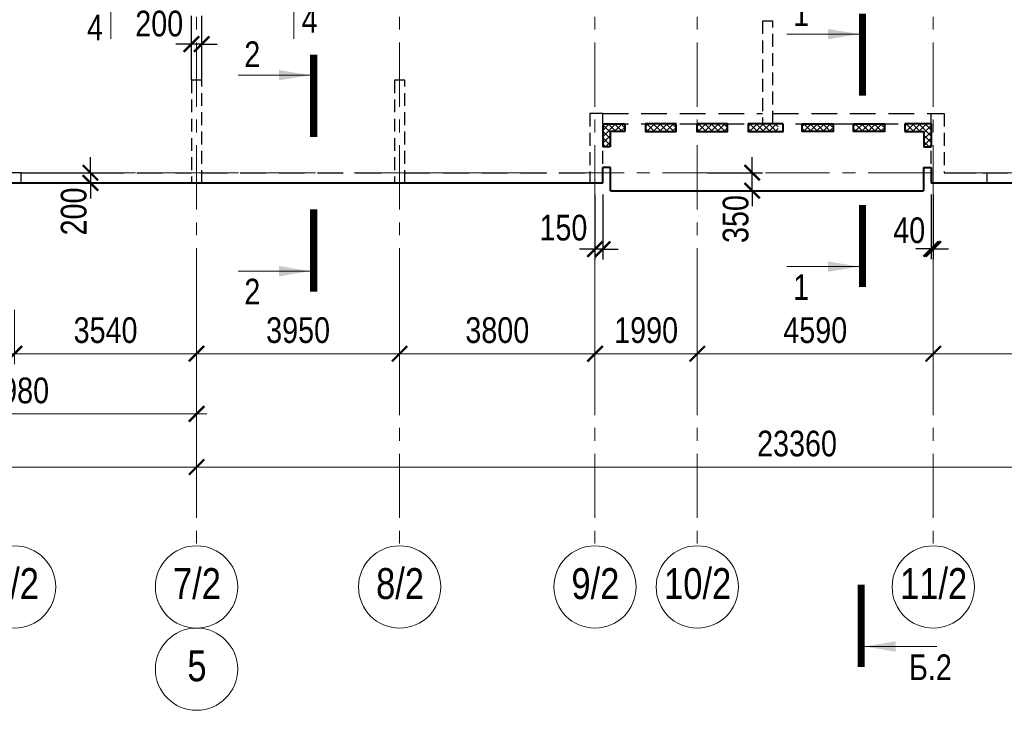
# Model space of a CAD drawing. Header units: inches. Extents: x -8638239 to -8523853, y 3840912 to 4564380.
# Tile 100 of 106: x -8583922 to -8564770, y 4528450 to 4541885. Entities that reach past the tile are written whole.
import ezdxf
from ezdxf.enums import TextEntityAlignment as Align

# ---------------------------------------------------------------- set-up
doc = ezdxf.new("R2010")
doc.units = ezdxf.units.IN
doc.header["$LTSCALE"] = 1000
doc.header["$MEASUREMENT"] = 0
doc.linetypes.add('CENTER', pattern=[2, 1.25, -0.25, 0.25, -0.25])
doc.linetypes.add('HIDDEN', pattern=[0.375, 0.25, -0.125])
for name, color, linetype, lineweight in [('СК-040-С(тены)', 12, 'HIDDEN', 25), ('СК-043-С-ПИЛОНЫ', 5, 'HIDDEN', 25), ('СК-050-П(литы перекрытия)', 3, 'Continuous', 40), ('СК-052-П-БАЛКИ', 1, 'HIDDEN', 30), ('СК-100-О(си)', 7, 'CENTER', 15), ('СК-100-О(си)_имя', 7, 'CENTER', 15), ('СК-110-О-РАЗМЕРЫ', 7, 'Continuous', 15), ('СК-300-Р(азмеры)', 7, 'Continuous', 20), ('СК-400-Т(екст)', 7, 'Continuous', 20), ('СК-500-С(ечения)', 5, 'Continuous', 40), ('СК-600-Ш(триховка)', 250, 'Continuous', 13)]:
    doc.layers.add(name, color=color, linetype=linetype, lineweight=lineweight)
doc.styles.add('ARIAL_annotative', font='arial.ttf', dxfattribs={"width": 0.8, "height": 2.5})
doc.styles.add('RUSS', font='arial.ttf', dxfattribs={"width": 0.8})
doc.dimstyles.new('100-200', dxfattribs={"dimscale": 0, "dimtxt": 500, "dimasz": 300, "dimexe": 200, "dimexo": 200, "dimgap": 200, "dimtad": 1, "dimdec": 0, "dimzin": 0, "dimdsep": 46, "dimtxsty": 'RUSS', "dimblk": 'ARCHTICK', "dimcen": 0.096, "dimdle": 200, "dimclrd": 7, "dimclre": 7, "dimclrt": 256, "dimadec": 0, "dimazin": 0, "dimtfac": 1, "dimtdec": 0, "dimtmove": 2, "dimatfit": 3, "dimldrblk": 'OBLIQUE', "dimfxl": 1, "dimtolj": 1, "dimtzin": 0, "dimarcsym": 0})

# ---------------------------------------------------------------- blocks, each defined once
blk = doc.blocks.new('A$Cc2edbf5f')
at = {"layer": 'СК-040-С(тены)'}
for points in [[(36710, 0), (37540, 0), (37540, -200), (36460, -200), (36460, 1150), (36710, 1150), (36710, 0)], [(18360, 0), (17560, 0), (17560, -200), (18760, -200), (18760, 0)]]:
    blk.add_lwpolyline(points, dxfattribs=at)
at = {"layer": 'СК-043-С-ПИЛОНЫ'}
for points in [[(33180, 2950), (33180, 952), (33380, 952), (33380, 2950), (33180, 2950)], [(22070, 1800), (22070, -200), (22270, -200), (22270, 1800), (22070, 1800)], [(26020, 1800), (26020, -200), (26220, -200), (26220, 1800), (26020, 1800)], [(29820, 1150), (29820, -200), (30070, -200), (30070, 1150), (29820, 1150)]]:
    blk.add_lwpolyline(points, dxfattribs=at)
at = {"layer": 'СК-043-С-ПИЛОНЫ', "color": 1}
blk.add_lwpolyline([(18760, 0), (18560, 0)], dxfattribs=at)
blk = doc.blocks.new('_ArchTick')
at = {"color": 0, "linetype": 'ByBlock', "const_width": 0.15}
blk.add_lwpolyline([(-0.5, -0.5), (0.5, 0.5)], dxfattribs=at)
blk = doc.blocks.new('*D326')
at = {"layer": 'Defpoints', "color": 0, "transparency": 16777216}
for p in [(-28730, -2470), (-25290, -2470), (-25290, -3521)]:
    blk.add_point(p, dxfattribs=at)
at = {"layer": 'СК-110-О-РАЗМЕРЫ', "color": 7, "lineweight": -2, "transparency": 16777216}
for p, q in [((-28730, -2670), (-28730, -3721)), ((-25290, -2670), (-25290, -3721)), ((-28930, -3521), (-25090, -3521))]:
    blk.add_line(p, q, dxfattribs=at)
at = {"layer": 'СК-110-О-РАЗМЕРЫ', "color": 7, "lineweight": -2, "transparency": 16777216, "xscale": 300, "yscale": 300, "zscale": 300, "rotation": 180}
blk.add_blockref('_ArchTick', (-28730, -3521), dxfattribs=at)
at = {"layer": 'СК-110-О-РАЗМЕРЫ', "color": 7, "lineweight": -2, "transparency": 16777216, "xscale": 300, "yscale": 300, "zscale": 300}
blk.add_blockref('_ArchTick', (-25290, -3521), dxfattribs=at)
at = {"layer": 'СК-110-О-РАЗМЕРЫ', "transparency": 16777216, "insert": (-27010, -3065), "char_height": 500, "attachment_point": 5, "style": 'RUSS'}
blk.add_mtext('\\A1;3440', dxfattribs=at)
blk = doc.blocks.new('_Oblique')
at = {"color": 0, "linetype": 'ByBlock', "lineweight": -2}
blk.add_line((-0.5, -0.5), (0.5, 0.5), dxfattribs=at)
blk = doc.blocks.new('*D327')
at = {"layer": 'Defpoints', "color": 0, "transparency": 16777216}
for p in [(-25290, -2470), (-21750, -2470), (-25290, -3521)]:
    blk.add_point(p, dxfattribs=at)
at = {"layer": 'СК-110-О-РАЗМЕРЫ', "color": 7, "lineweight": -2, "transparency": 16777216}
for p, q in [((-25290, -2670), (-25290, -3721)), ((-21750, -2670), (-21750, -3721)), ((-21550, -3521), (-25490, -3521))]:
    blk.add_line(p, q, dxfattribs=at)
at = {"layer": 'СК-110-О-РАЗМЕРЫ', "color": 7, "lineweight": -2, "transparency": 16777216, "xscale": 300, "yscale": 300, "zscale": 300, "rotation": 180}
blk.add_blockref('_ArchTick', (-25290, -3521), dxfattribs=at)
at = {"layer": 'СК-110-О-РАЗМЕРЫ', "color": 7, "lineweight": -2, "transparency": 16777216, "xscale": 300, "yscale": 300, "zscale": 300}
blk.add_blockref('_ArchTick', (-21750, -3521), dxfattribs=at)
at = {"layer": 'СК-110-О-РАЗМЕРЫ', "transparency": 16777216, "insert": (-23520, -3065), "char_height": 500, "attachment_point": 5, "style": 'RUSS'}
blk.add_mtext('\\A1;3540', dxfattribs=at)
blk = doc.blocks.new('*D328')
at = {"layer": 'Defpoints', "color": 0, "transparency": 16777216}
for p in [(-28730, -2949), (-21750, -2949), (-21750, -4693)]:
    blk.add_point(p, dxfattribs=at)
at = {"layer": 'СК-300-Р(азмеры)', "color": 7, "lineweight": -2, "transparency": 16777216}
for p, q in [((-28730, -3149), (-28730, -4893)), ((-21750, -3149), (-21750, -4893)), ((-28930, -4693), (-21550, -4693))]:
    blk.add_line(p, q, dxfattribs=at)
at = {"layer": 'СК-300-Р(азмеры)', "color": 7, "lineweight": -2, "transparency": 16777216, "xscale": 300, "yscale": 300, "zscale": 300, "rotation": 180}
blk.add_blockref('_ArchTick', (-28730, -4693), dxfattribs=at)
at = {"layer": 'СК-300-Р(азмеры)', "color": 7, "lineweight": -2, "transparency": 16777216, "xscale": 300, "yscale": 300, "zscale": 300}
blk.add_blockref('_ArchTick', (-21750, -4693), dxfattribs=at)
at = {"layer": 'СК-300-Р(азмеры)', "transparency": 16777216, "insert": (-25240, -4238), "char_height": 500, "attachment_point": 5, "style": 'RUSS'}
blk.add_mtext('\\A1;6980', dxfattribs=at)
blk = doc.blocks.new('*D329')
at = {"layer": 'Defpoints', "color": 0, "transparency": 16777216}
for p in [(-21750, -2470), (-17800, -2470), (-17800, -3521)]:
    blk.add_point(p, dxfattribs=at)
at = {"layer": 'СК-110-О-РАЗМЕРЫ', "color": 7, "lineweight": -2, "transparency": 16777216}
for p, q in [((-21750, -2670), (-21750, -3721)), ((-17800, -2670), (-17800, -3721)), ((-21950, -3521), (-17600, -3521))]:
    blk.add_line(p, q, dxfattribs=at)
at = {"layer": 'СК-110-О-РАЗМЕРЫ', "color": 7, "lineweight": -2, "transparency": 16777216, "xscale": 300, "yscale": 300, "zscale": 300, "rotation": 180}
blk.add_blockref('_ArchTick', (-21750, -3521), dxfattribs=at)
at = {"layer": 'СК-110-О-РАЗМЕРЫ', "color": 7, "lineweight": -2, "transparency": 16777216, "xscale": 300, "yscale": 300, "zscale": 300}
blk.add_blockref('_ArchTick', (-17800, -3521), dxfattribs=at)
at = {"layer": 'СК-110-О-РАЗМЕРЫ', "transparency": 16777216, "insert": (-19775, -3065), "char_height": 500, "attachment_point": 5, "style": 'RUSS'}
blk.add_mtext('\\A1;3950', dxfattribs=at)
blk = doc.blocks.new('*D330')
at = {"layer": 'Defpoints', "color": 0, "transparency": 16777216}
for p in [(-17800, -2470), (-14000, -2470), (-17800, -3521)]:
    blk.add_point(p, dxfattribs=at)
at = {"layer": 'СК-110-О-РАЗМЕРЫ', "color": 7, "lineweight": -2, "transparency": 16777216}
for p, q in [((-17800, -2670), (-17800, -3721)), ((-14000, -2670), (-14000, -3721)), ((-13800, -3521), (-18000, -3521))]:
    blk.add_line(p, q, dxfattribs=at)
at = {"layer": 'СК-110-О-РАЗМЕРЫ', "color": 7, "lineweight": -2, "transparency": 16777216, "xscale": 300, "yscale": 300, "zscale": 300, "rotation": 180}
blk.add_blockref('_ArchTick', (-17800, -3521), dxfattribs=at)
at = {"layer": 'СК-110-О-РАЗМЕРЫ', "color": 7, "lineweight": -2, "transparency": 16777216, "xscale": 300, "yscale": 300, "zscale": 300}
blk.add_blockref('_ArchTick', (-14000, -3521), dxfattribs=at)
at = {"layer": 'СК-110-О-РАЗМЕРЫ', "transparency": 16777216, "insert": (-15900, -3065), "char_height": 500, "attachment_point": 5, "style": 'RUSS'}
blk.add_mtext('\\A1;3800', dxfattribs=at)
blk = doc.blocks.new('*D331')
at = {"layer": 'Defpoints', "color": 0, "transparency": 16777216}
for p in [(-14000, -2470), (-12010, -2470), (-12010, -3521)]:
    blk.add_point(p, dxfattribs=at)
at = {"layer": 'СК-110-О-РАЗМЕРЫ', "color": 7, "lineweight": -2, "transparency": 16777216}
for p, q in [((-14000, -2670), (-14000, -3721)), ((-12010, -2670), (-12010, -3721)), ((-14200, -3521), (-11810, -3521))]:
    blk.add_line(p, q, dxfattribs=at)
at = {"layer": 'СК-110-О-РАЗМЕРЫ', "color": 7, "lineweight": -2, "transparency": 16777216, "xscale": 300, "yscale": 300, "zscale": 300, "rotation": 180}
blk.add_blockref('_ArchTick', (-14000, -3521), dxfattribs=at)
at = {"layer": 'СК-110-О-РАЗМЕРЫ', "color": 7, "lineweight": -2, "transparency": 16777216, "xscale": 300, "yscale": 300, "zscale": 300}
blk.add_blockref('_ArchTick', (-12010, -3521), dxfattribs=at)
at = {"layer": 'СК-110-О-РАЗМЕРЫ', "transparency": 16777216, "insert": (-13005, -3065), "char_height": 500, "attachment_point": 5, "style": 'RUSS'}
blk.add_mtext('\\A1;1990', dxfattribs=at)
blk = doc.blocks.new('*D332')
at = {"layer": 'Defpoints', "color": 0, "transparency": 16777216}
for p in [(-12010, -2470), (-7420, -2470), (-12010, -3521)]:
    blk.add_point(p, dxfattribs=at)
at = {"layer": 'СК-110-О-РАЗМЕРЫ', "color": 7, "lineweight": -2, "transparency": 16777216}
for p, q in [((-12010, -2670), (-12010, -3721)), ((-7420, -2670), (-7420, -3721)), ((-7220, -3521), (-12210, -3521))]:
    blk.add_line(p, q, dxfattribs=at)
at = {"layer": 'СК-110-О-РАЗМЕРЫ', "color": 7, "lineweight": -2, "transparency": 16777216, "xscale": 300, "yscale": 300, "zscale": 300, "rotation": 180}
blk.add_blockref('_ArchTick', (-12010, -3521), dxfattribs=at)
at = {"layer": 'СК-110-О-РАЗМЕРЫ', "color": 7, "lineweight": -2, "transparency": 16777216, "xscale": 300, "yscale": 300, "zscale": 300}
blk.add_blockref('_ArchTick', (-7420, -3521), dxfattribs=at)
at = {"layer": 'СК-110-О-РАЗМЕРЫ', "transparency": 16777216, "insert": (-9715, -3065), "char_height": 500, "attachment_point": 5, "style": 'RUSS'}
blk.add_mtext('\\A1;4590', dxfattribs=at)
blk = doc.blocks.new('*D333')
at = {"layer": 'Defpoints', "color": 0, "transparency": 16777216}
for p in [(-7420, -2470), (-3130, -2470), (-3130, -3521)]:
    blk.add_point(p, dxfattribs=at)
at = {"layer": 'СК-110-О-РАЗМЕРЫ', "color": 7, "lineweight": -2, "transparency": 16777216}
for p, q in [((-7420, -2670), (-7420, -3721)), ((-3130, -2670), (-3130, -3721)), ((-7620, -3521), (-2930, -3521))]:
    blk.add_line(p, q, dxfattribs=at)
at = {"layer": 'СК-110-О-РАЗМЕРЫ', "color": 7, "lineweight": -2, "transparency": 16777216, "xscale": 300, "yscale": 300, "zscale": 300, "rotation": 180}
blk.add_blockref('_ArchTick', (-7420, -3521), dxfattribs=at)
at = {"layer": 'СК-110-О-РАЗМЕРЫ', "color": 7, "lineweight": -2, "transparency": 16777216, "xscale": 300, "yscale": 300, "zscale": 300}
blk.add_blockref('_ArchTick', (-3130, -3521), dxfattribs=at)
at = {"layer": 'СК-110-О-РАЗМЕРЫ', "transparency": 16777216, "insert": (-5275, -3065), "char_height": 500, "attachment_point": 5, "style": 'RUSS'}
blk.add_mtext('\\A1;4290', dxfattribs=at)
blk = doc.blocks.new('*D320')
at = {"layer": 'Defpoints', "color": 0, "transparency": 16777216}
for p in [(-43920, -3521), (-21750, -3521), (-21750, -5726)]:
    blk.add_point(p, dxfattribs=at)
at = {"layer": 'СК-110-О-РАЗМЕРЫ', "color": 7, "lineweight": -2, "transparency": 16777216}
for p, q in [((-43920, -3721), (-43920, -5926)), ((-21750, -3721), (-21750, -5926)), ((-44120, -5726), (-21550, -5726))]:
    blk.add_line(p, q, dxfattribs=at)
at = {"layer": 'СК-110-О-РАЗМЕРЫ', "color": 7, "lineweight": -2, "transparency": 16777216, "xscale": 300, "yscale": 300, "zscale": 300, "rotation": 180}
blk.add_blockref('_ArchTick', (-43920, -5726), dxfattribs=at)
at = {"layer": 'СК-110-О-РАЗМЕРЫ', "color": 7, "lineweight": -2, "transparency": 16777216, "xscale": 300, "yscale": 300, "zscale": 300}
blk.add_blockref('_ArchTick', (-21750, -5726), dxfattribs=at)
at = {"layer": 'СК-110-О-РАЗМЕРЫ', "transparency": 16777216, "insert": (-32835, -5271), "char_height": 500, "attachment_point": 5, "style": 'RUSS'}
blk.add_mtext('\\A1;22170', dxfattribs=at)
blk = doc.blocks.new('*D321')
at = {"layer": 'Defpoints', "color": 0, "transparency": 16777216}
for p in [(-21750, -3521), (1610, -3521), (-21750, -5726)]:
    blk.add_point(p, dxfattribs=at)
at = {"layer": 'СК-110-О-РАЗМЕРЫ', "color": 7, "lineweight": -2, "transparency": 16777216}
for p, q in [((-21750, -3721), (-21750, -5926)), ((1610, -3721), (1610, -5926)), ((1810, -5726), (-21950, -5726))]:
    blk.add_line(p, q, dxfattribs=at)
at = {"layer": 'СК-110-О-РАЗМЕРЫ', "color": 7, "lineweight": -2, "transparency": 16777216, "xscale": 300, "yscale": 300, "zscale": 300, "rotation": 180}
blk.add_blockref('_ArchTick', (-21750, -5726), dxfattribs=at)
at = {"layer": 'СК-110-О-РАЗМЕРЫ', "color": 7, "lineweight": -2, "transparency": 16777216, "xscale": 300, "yscale": 300, "zscale": 300}
blk.add_blockref('_ArchTick', (1610, -5726), dxfattribs=at)
at = {"layer": 'СК-110-О-РАЗМЕРЫ', "transparency": 16777216, "insert": (-10070, -5271), "char_height": 500, "attachment_point": 5, "style": 'RUSS'}
blk.add_mtext('\\A1;23360', dxfattribs=at)
blk = doc.blocks.new('Сечение')
at = {"layer": 'СК-500-С(ечения)', "linetype": 'Continuous', "lineweight": 15, "ltscale": 100}
blk.add_line((-200, -35), (-200, -735), dxfattribs=at)
at = {"layer": 'СК-500-С(ечения)', "linetype": 'Continuous', "ltscale": 100, "const_width": 70}
blk.add_lwpolyline([(-400, 0), (400, 0)], dxfattribs=at)
at = {"layer": 'СК-500-С(ечения)', "linetype": 'Continuous', "ltscale": 100}
blk.add_solid([(-200, -35), (-250.3, -335.5), (-149.7, -335.5)], dxfattribs=at)
blk = doc.blocks.new('*U22')
at = {"layer": 'СК-400-Т(екст)', "ltscale": 100, "yscale": 0.01, "zscale": 0.01, "rotation": 89.99999999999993}
for p, xscale in [((0, -4), -0.01), ((0, -19.063), 0.01)]:
    blk.add_blockref('Сечение', p, dxfattribs=dict(at, xscale=xscale))
at = {"layer": 'СК-500-С(ечения)', "color": 0, "ltscale": 100, "style": 'ARIAL_annotative', "width": 0.8}
blk.add_attdef('НОМЕР_СЕЧЕНИЯ_1_1(НОМЕР_ЛИСТА)', text='', height=2.5, rotation=180, dxfattribs=at).set_placement((6.74, -1.226), align=Align.RIGHT)
blk.add_attdef('НОМЕР_СЕЧЕНИЯ_2_1(НОМЕР_ЛИСТА)', text='', height=2.5, rotation=180, dxfattribs=at).set_placement((6.74, -21.096), align=Align.BOTTOM_LEFT)
blk = doc.blocks.new('*U316')
at = {"layer": 'СК-400-Т(екст)', "ltscale": 100, "yscale": 0.01, "zscale": 0.01, "rotation": 89.99999999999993}
for p, xscale in [((0, -4), -0.01), ((0, -22.612), 0.01)]:
    blk.add_blockref('Сечение', p, dxfattribs=dict(at, xscale=xscale))
at = {"layer": 'СК-500-С(ечения)', "color": 0, "ltscale": 100, "style": 'ARIAL_annotative', "width": 0.8}
blk.add_attdef('НОМЕР_СЕЧЕНИЯ_1_1(НОМЕР_ЛИСТА)', text='', height=2.5, rotation=180, dxfattribs=at).set_placement((6.74, -1.226), align=Align.RIGHT)
blk.add_attdef('НОМЕР_СЕЧЕНИЯ_2_1(НОМЕР_ЛИСТА)', text='', height=2.5, rotation=180, dxfattribs=at).set_placement((6.74, -24.645), align=Align.BOTTOM_LEFT)
blk = doc.blocks.new('*D153')
at = {"layer": 'Defpoints', "color": 0, "transparency": 16777216}
for p in [(-8583770, 4538908), (-8583770, 4538708), (-8582547, 4538708)]:
    blk.add_point(p, dxfattribs=at)
at = {"layer": 'СК-110-О-РАЗМЕРЫ', "color": 7, "lineweight": -2, "transparency": 16777216}
for p, q in [((-8582547, 4538908), (-8582547, 4539208)), ((-8583570, 4538908), (-8582347, 4538908)), ((-8582547, 4538908), (-8582547, 4538708)), ((-8583570, 4538708), (-8582347, 4538708)), ((-8582547, 4538708), (-8582547, 4538408))]:
    blk.add_line(p, q, dxfattribs=at)
at = {"layer": 'СК-110-О-РАЗМЕРЫ', "color": 7, "lineweight": -2, "transparency": 16777216, "xscale": 300, "yscale": 300, "zscale": 300}
for p, rotation in [((-8582547, 4538908), 270), ((-8582547, 4538708), 90)]:
    blk.add_blockref('_ArchTick', p, dxfattribs=dict(at, rotation=rotation))
at = {"layer": 'СК-110-О-РАЗМЕРЫ', "transparency": 16777216, "insert": (-8582869, 4538154), "char_height": 500, "attachment_point": 5, "rotation": 90, "style": 'RUSS'}
blk.add_mtext('\\A1;200', dxfattribs=at)
blk = doc.blocks.new('*U197')
at = {"layer": 'СК-400-Т(екст)', "ltscale": 100, "yscale": 0.01, "zscale": 0.01}
for p, xscale, rotation in [((0, -4), 0.01, 270.0000000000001), ((0, -17.777), -0.01, 270)]:
    blk.add_blockref('Сечение', p, dxfattribs=dict(at, xscale=xscale, rotation=rotation))
at = {"layer": 'СК-500-С(ечения)', "color": 0, "ltscale": 100, "style": 'ARIAL_annotative', "width": 0.8}
blk.add_attdef('НОМЕР_СЕЧЕНИЯ_1_1(НОМЕР_ЛИСТА)', text='', height=2.5, rotation=270, dxfattribs=at).set_placement((-6.74, -1.226), align=Align.RIGHT)
blk.add_attdef('НОМЕР_СЕЧЕНИЯ_2_1(НОМЕР_ЛИСТА)', text='', height=2.5, rotation=270, dxfattribs=at).set_placement((-7.48, -20.551), align=Align.BOTTOM_LEFT)
blk = doc.blocks.new('*D278')
at = {"layer": 'Defpoints', "color": 0, "transparency": 16777216}
for p in [(-8580582, 4541409), (-8580582, 4540915), (-8580382, 4540915)]:
    blk.add_point(p, dxfattribs=at)
at = {"layer": 'СК-110-О-РАЗМЕРЫ', "color": 7, "lineweight": -2, "transparency": 16777216}
for p, q in [((-8580582, 4541115), (-8580582, 4541609)), ((-8580382, 4541115), (-8580382, 4541609)), ((-8580582, 4541409), (-8580882, 4541409)), ((-8580382, 4541409), (-8580582, 4541409)), ((-8580382, 4541409), (-8580082, 4541409))]:
    blk.add_line(p, q, dxfattribs=at)
at = {"layer": 'СК-110-О-РАЗМЕРЫ', "color": 7, "lineweight": -2, "transparency": 16777216, "xscale": 300, "yscale": 300, "zscale": 300}
blk.add_blockref('_ArchTick', (-8580582, 4541409), dxfattribs=at)
at = {"layer": 'СК-110-О-РАЗМЕРЫ', "color": 7, "lineweight": -2, "transparency": 16777216, "xscale": 300, "yscale": 300, "zscale": 300, "rotation": 180}
blk.add_blockref('_ArchTick', (-8580382, 4541409), dxfattribs=at)
at = {"layer": 'СК-110-О-РАЗМЕРЫ', "transparency": 16777216, "insert": (-8581208, 4541806), "char_height": 500, "attachment_point": 5, "style": 'RUSS'}
blk.add_mtext('\\A1;200', dxfattribs=at)
blk = doc.blocks.new('*D344')
at = {"layer": 'Defpoints', "color": 0, "transparency": 16777216}
for p in [(-8572732, 4538687), (-8572582, 4538687), (-8572732, 4537422)]:
    blk.add_point(p, dxfattribs=at)
at = {"layer": 'СК-110-О-РАЗМЕРЫ', "color": 7, "lineweight": -2, "transparency": 16777216}
for p, q in [((-8572732, 4538487), (-8572732, 4537222)), ((-8572582, 4538487), (-8572582, 4537222)), ((-8572732, 4537422), (-8573032, 4537422)), ((-8572582, 4537422), (-8572732, 4537422)), ((-8572582, 4537422), (-8572282, 4537422))]:
    blk.add_line(p, q, dxfattribs=at)
at = {"layer": 'СК-110-О-РАЗМЕРЫ', "color": 7, "lineweight": -2, "transparency": 16777216, "xscale": 300, "yscale": 300, "zscale": 300}
blk.add_blockref('_ArchTick', (-8572732, 4537422), dxfattribs=at)
at = {"layer": 'СК-110-О-РАЗМЕРЫ', "color": 7, "lineweight": -2, "transparency": 16777216, "xscale": 300, "yscale": 300, "zscale": 300, "rotation": 180}
blk.add_blockref('_ArchTick', (-8572582, 4537422), dxfattribs=at)
at = {"layer": 'СК-110-О-РАЗМЕРЫ', "transparency": 16777216, "insert": (-8573346, 4537836), "char_height": 500, "attachment_point": 5, "style": 'RUSS'}
blk.add_mtext('\\A1;150', dxfattribs=at)
blk = doc.blocks.new('*D345')
at = {"layer": 'Defpoints', "color": 0, "transparency": 16777216}
for p in [(-8566192, 4538687), (-8566152, 4538687), (-8566152, 4537425)]:
    blk.add_point(p, dxfattribs=at)
at = {"layer": 'СК-110-О-РАЗМЕРЫ', "color": 7, "lineweight": -2, "transparency": 16777216}
for p, q in [((-8566192, 4538487), (-8566192, 4537225)), ((-8566152, 4538487), (-8566152, 4537225)), ((-8566192, 4537425), (-8566492, 4537425)), ((-8566192, 4537425), (-8566152, 4537425)), ((-8566152, 4537425), (-8565852, 4537425))]:
    blk.add_line(p, q, dxfattribs=at)
at = {"layer": 'СК-110-О-РАЗМЕРЫ', "color": 7, "lineweight": -2, "transparency": 16777216, "xscale": 300, "yscale": 300, "zscale": 300}
blk.add_blockref('_ArchTick', (-8566192, 4537425), dxfattribs=at)
at = {"layer": 'СК-110-О-РАЗМЕРЫ', "color": 7, "lineweight": -2, "transparency": 16777216, "xscale": 300, "yscale": 300, "zscale": 300, "rotation": 180}
blk.add_blockref('_ArchTick', (-8566152, 4537425), dxfattribs=at)
at = {"layer": 'СК-110-О-РАЗМЕРЫ', "transparency": 16777216, "insert": (-8566619, 4537785), "char_height": 500, "attachment_point": 5, "style": 'RUSS'}
blk.add_mtext('\\A1;40', dxfattribs=at)
blk = doc.blocks.new('*D346')
at = {"layer": 'Defpoints', "color": 0, "transparency": 16777216}
for p in [(-8570742, 4538908), (-8569675, 4538908), (-8570742, 4538558)]:
    blk.add_point(p, dxfattribs=at)
at = {"layer": 'СК-110-О-РАЗМЕРЫ', "color": 7, "lineweight": -2, "transparency": 16777216}
for p, q in [((-8569675, 4538908), (-8569675, 4539208)), ((-8570542, 4538908), (-8569475, 4538908)), ((-8569675, 4538558), (-8569675, 4538908)), ((-8570542, 4538558), (-8569475, 4538558)), ((-8569675, 4538558), (-8569675, 4538258))]:
    blk.add_line(p, q, dxfattribs=at)
at = {"layer": 'СК-110-О-РАЗМЕРЫ', "color": 7, "lineweight": -2, "transparency": 16777216, "xscale": 300, "yscale": 300, "zscale": 300}
for p, rotation in [((-8569675, 4538908), 270), ((-8569675, 4538558), 90)]:
    blk.add_blockref('_ArchTick', p, dxfattribs=dict(at, rotation=rotation))
at = {"layer": 'СК-110-О-РАЗМЕРЫ', "transparency": 16777216, "insert": (-8569994, 4538007), "char_height": 500, "attachment_point": 5, "rotation": 90, "style": 'RUSS'}
blk.add_mtext('\\A1;350', dxfattribs=at)
blk = doc.blocks.new('*U724')
at = {"layer": 'СК-400-Т(екст)', "ltscale": 100, "xscale": -0.01, "yscale": 0.01, "zscale": 0.01, "rotation": 89.99999999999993}
blk.add_blockref('Сечение', (0, -4), dxfattribs=at)
at = {"layer": 'СК-500-С(ечения)', "color": 0, "ltscale": 100, "style": 'ARIAL_annotative', "width": 0.8}
blk.add_attdef('НОМЕР_СЕЧЕНИЯ_1_1(НОМЕР_ЛИСТА)', text='', height=2.5, rotation=180, dxfattribs=at).set_placement((6.74, -1.226), align=Align.RIGHT)
blk.add_attdef('НОМЕР_СЕЧЕНИЯ_2_1(НОМЕР_ЛИСТА)', text='', height=2.5, rotation=180, dxfattribs=at).set_placement((6.74, -153.416), align=Align.BOTTOM_LEFT)
blk = doc.blocks.new('оси')
at = {"layer": 'СК-100-О(си)'}
for p, q in [((-21750, 18534.9), (-21750, -7257.5)), ((-17800, 18534.9), (-17800, -7257.5)), ((-14000, 18534.9), (-14000, -7257.5)), ((-12010, 18534.9), (-12010, -7257.5)), ((-7420, 18534.9), (-7420, -7257.5)), ((-46685.3, 0), (5846.2, 0))]:
    blk.add_line(p, q, dxfattribs=at)
at = {"layer": 'СК-100-О(си)', "linetype": 'Continuous'}
for centre in [(-25290.2, -8057.5), (-21750, -8057.5), (-17800, -8057.5), (-14000, -8057.5), (-12010, -8057.5), (-7420, -8057.5), (-21750, -9657.5)]:
    blk.add_circle(centre, 800, dxfattribs=at)
at = {"layer": 'СК-100-О(си)_имя', "style": 'RUSS', "width": 0.8}
for s, p in [('6/2', (-25282.4, -7991.8)), ('7/2', (-21742.2, -7991.8)), ('8/2', (-17792.2, -7991.8)), ('9/2', (-13992.2, -7991.8)), ('10/2', (-12002.2, -7991.8)), ('11/2', (-7412.2, -7991.8)), ('5', (-21742.2, -9591.8))]:
    blk.add_text(s, height=600, dxfattribs=at).set_placement(p, align=Align.MIDDLE_CENTER)
at = {"layer": 'СК-110-О-РАЗМЕРЫ'}
for base, p1, p2, picture, middle in [((-25290.2, -3520.6), (-28729.8, -2469.7), (-25290.2, -2469.7), '*D326', (-27010, -3065.1)), ((-17800, -3520.6), (-21750, -2469.7), (-17800, -2469.7), '*D329', (-19775, -3065.1)), ((-12010, -3520.6), (-14000, -2469.7), (-12010, -2469.7), '*D331', (-13005, -3065.3)), ((-3130, -3520.6), (-7420, -2469.7), (-3130, -2469.7), '*D333', (-5275, -3065.3)), ((-21750, -5726.1), (-43920.2, -3520.6), (-21750, -3520.6), '*D320', (-32835.1, -5270.8))]:
    dim = blk.add_linear_dim(base=base, p1=p1, p2=p2, dimstyle='100-200', override={"dimscale": 1}, dxfattribs=at)
    dim.commit()
    dim.dimension.update_dxf_attribs({"geometry": picture, "text_midpoint": middle})
for base, p1, p2, picture, middle in [((-25290.2, -3520.6), (-21750, -2469.7), (-25290.2, -2469.7), '*D327', (-23520.1, -3065.1)), ((-17800, -3520.6), (-14000, -2469.7), (-17800, -2469.7), '*D330', (-15900, -3065.1)), ((-12010, -3520.6), (-7420, -2469.7), (-12010, -2469.7), '*D332', (-9715, -3065.3)), ((-21750, -5726.1), (1610, -3520.6), (-21750, -3520.6), '*D321', (-10070, -5270.7))]:
    dim = blk.add_linear_dim(base=base, p1=p1, p2=p2, angle=180, dimstyle='100-200', override={"dimscale": 1}, dxfattribs=at)
    dim.commit()
    dim.dimension.update_dxf_attribs({"geometry": picture, "text_midpoint": middle})
at = {"layer": 'СК-300-Р(азмеры)'}
dim = blk.add_linear_dim(base=(-21750, -4693), p1=(-28729.8, -2949.5), p2=(-21750, -2949.5), dimstyle='100-200', override={"dimscale": 1}, dxfattribs=at)
dim.commit()
dim.dimension.update_dxf_attribs({"geometry": '*D328', "text_midpoint": (-25239.9, -4237.7)})
blk = doc.blocks.new('A$C858fb3ef')
at = {"layer": 'СК-300-Р(азмеры)'}
blk.add_blockref('оси', (0, 0), dxfattribs=at)
blk = doc.blocks.new('A$C573b34c5')
blk.add_blockref('A$C858fb3ef', (0, 0))

msp = doc.modelspace()

# ---------------------------------------------------------------- hatches: boundary and pattern name
at = {"layer": 'СК-600-Ш(триховка)'}
h = msp.add_hatch(dxfattribs=at)
h.set_pattern_fill('ANSI37', color=256, scale=700)
h.set_pattern_definition([(45, (22090.17, 0.24), (-61.87184335, 61.87184335), []), (135, (22090.17, 0.24), (-61.87184335, -61.87184335), [])])
edge = h.paths.add_edge_path()
edge.add_line((-8572437.1, 4539708.3), (-8572203.8, 4539708.3))
edge.add_arc((-8572777.6, 4539494.4), 612.4, 20.44217, 36.42755)
edge.add_line((-8572284.9, 4539858), (-8572582, 4539858))
edge.add_line((-8572582, 4539858), (-8572582, 4539412.4))
edge.add_line((-8572582, 4539412.4), (-8572437.1, 4539412.4))
edge.add_line((-8572437.1, 4539412.4), (-8572437.1, 4539708.3))
edge = h.paths.add_edge_path()
edge.add_line((-8572152.1, 4539858), (-8572284.9, 4539858))
edge.add_arc((-8572777.6, 4539494.4), 612.4, 20.44217, 36.42755, ccw=False)
edge.add_line((-8572203.8, 4539708.3), (-8572152.1, 4539708.3))
edge.add_line((-8572152.1, 4539708.3), (-8572152.1, 4539858))
h = msp.add_hatch(dxfattribs=at)
h.set_pattern_fill('ANSI37', color=256, scale=700)
h.set_pattern_definition([(45, (21980.13, 0.24), (-61.87184335, 61.87184335), []), (135, (21980.13, 0.24), (-61.87184335, -61.87184335), [])])
h.paths.add_polyline_path([(-8571169.7, 4539858.1), (-8571752.1, 4539858.1), (-8571752.1, 4539708.2), (-8571169.7, 4539708.2)])
h = msp.add_hatch(dxfattribs=at)
h.set_pattern_fill('ANSI37', color=256, scale=700)
h.set_pattern_definition([(45, (22980.13, 0.24), (-61.87184335, 61.87184335), []), (135, (22980.13, 0.24), (-61.87184335, -61.87184335), [])])
h.paths.add_polyline_path([(-8570169.7, 4539858.1), (-8570752.1, 4539858.1), (-8570752.1, 4539708.2), (-8570169.7, 4539708.2)])
h = msp.add_hatch(dxfattribs=at)
h.set_pattern_fill('ANSI37', color=256, scale=700)
h.set_pattern_definition([(45, (23980.29, 0.24), (-61.87184335, 61.87184335), []), (135, (23980.29, 0.24), (-61.87184335, -61.87184335), [])])
h.paths.add_polyline_path([(-8569169.6, 4539858.1), (-8569751.9, 4539858.1), (-8569751.9, 4539708.2), (-8569169.6, 4539708.2)])
h = msp.add_hatch(dxfattribs=at)
h.set_pattern_fill('ANSI37', color=256, scale=700)
h.set_pattern_definition([(45, (25030.455, 0.24), (-61.87184335, 61.87184335), []), (135, (25030.455, 0.24), (-61.87184335, -61.87184335), [])])
h.paths.add_polyline_path([(-8568119.4, 4539858.1), (-8568701.8, 4539858.1), (-8568701.8, 4539708.2), (-8568119.4, 4539708.2)])
h = msp.add_hatch(dxfattribs=at)
h.set_pattern_fill('ANSI37', color=256, scale=700)
h.set_pattern_definition([(45, (26030.455, 0.24), (-61.87184335, 61.87184335), []), (135, (26030.455, 0.24), (-61.87184335, -61.87184335), [])])
h.paths.add_polyline_path([(-8567119.4, 4539858.1), (-8567701.8, 4539858.1), (-8567701.8, 4539708.2), (-8567119.4, 4539708.2)])
h = msp.add_hatch(dxfattribs=at)
h.set_pattern_fill('ANSI37', color=256, scale=700)
h.set_pattern_definition([(45, (21950.07, 0.24), (-61.87184335, 61.87184335), []), (135, (21950.07, 0.24), (-61.87184335, -61.87184335), [])])
edge = h.paths.add_edge_path()
edge.add_line((-8566336.8, 4539708.3), (-8566570.1, 4539708.3))
edge.add_arc((-8565996.3, 4539494.4), 612.4, 143.57245, 159.55783, ccw=False)
edge.add_line((-8566489, 4539858), (-8566191.9, 4539858))
edge.add_line((-8566191.9, 4539858), (-8566191.9, 4539412.4))
edge.add_line((-8566191.9, 4539412.4), (-8566336.8, 4539412.4))
edge.add_line((-8566336.8, 4539412.4), (-8566336.8, 4539708.3))
edge = h.paths.add_edge_path()
edge.add_line((-8566701.8, 4539858), (-8566489, 4539858))
edge.add_arc((-8565996.3, 4539494.4), 612.4, 143.57245, 159.55783)
edge.add_line((-8566570.1, 4539708.3), (-8566701.8, 4539708.3))
edge.add_line((-8566701.8, 4539708.3), (-8566701.8, 4539858))

# ---------------------------------------------------------------- linework, layer by layer
at = {"layer": 'СК-050-П(литы перекрытия)'}
for p, q in [((-8572582, 4539858.3), (-8572152.1, 4539858.3)), ((-8572582, 4539858), (-8572582, 4539412.4)), ((-8572152.1, 4539858.3), (-8572152.1, 4539708.3)), ((-8566701.8, 4539858.3), (-8566701.8, 4539708.3)), ((-8566191.9, 4539858.3), (-8566701.8, 4539858.3)), ((-8566191.9, 4539858.3), (-8566191.9, 4539412.4)), ((-8572152.1, 4539708.3), (-8572437.1, 4539708.3)), ((-8572437.1, 4539708.3), (-8572437.1, 4539412.4)), ((-8566701.8, 4539708.3), (-8566336.8, 4539708.3)), ((-8566336.8, 4539708.3), (-8566336.8, 4539412.4)), ((-8572437.1, 4539412.4), (-8572582, 4539412.4)), ((-8566336.8, 4539412.4), (-8566191.9, 4539412.4)), ((-8572432, 4539012.4), (-8572582, 4539012.4)), ((-8572582, 4538708), (-8572582, 4539012.4)), ((-8572432, 4538558.2), (-8572432, 4539012.4)), ((-8566341.9, 4539012.4), (-8566191.9, 4539012.4)), ((-8566341.9, 4539012.4), (-8566341.9, 4538558.2)), ((-8566191.9, 4539012.4), (-8566191.9, 4538708.1)), ((-8588142, 4538707.9), (-8572582, 4538708)), ((-8566191.9, 4538708.1), (-8558531.9, 4538708.2)), ((-8572432, 4538558.2), (-8566341.9, 4538558.2))]:
    msp.add_line(p, q, dxfattribs=at)
for points in [[(-8571152.1, 4539858.2), (-8571752.1, 4539858.2), (-8571752.1, 4539708.2), (-8571152.1, 4539708.2)], [(-8570152.1, 4539858.2), (-8570752.1, 4539858.2), (-8570752.1, 4539708.2), (-8570152.1, 4539708.2)], [(-8569071.9, 4539858.2), (-8569751.9, 4539858.2), (-8569751.9, 4539708.2), (-8569071.9, 4539708.2)], [(-8568701.8, 4539858.2), (-8568101.8, 4539858.2), (-8568101.8, 4539708.2), (-8568701.8, 4539708.2)], [(-8567701.8, 4539858.2), (-8567101.8, 4539858.2), (-8567101.8, 4539708.2), (-8567701.8, 4539708.2)]]:
    msp.add_lwpolyline(points, close=True, dxfattribs=at)
at = {"layer": 'СК-052-П-БАЛКИ', "ltscale": 2}
for p, q in [((-8580582, 4540707.6), (-8580582, 4543893)), ((-8580382, 4540707.6), (-8580382, 4543893)), ((-8572582, 4540058), (-8569471.9, 4540058)), ((-8569271.9, 4540058), (-8566191.9, 4540058)), ((-8572582, 4539858), (-8566191.9, 4539858.3)), ((-8583892.1, 4538907.9), (-8580581.9, 4538908)), ((-8580381.9, 4538908), (-8576631.9, 4538908)), ((-8576431.9, 4538908), (-8572832, 4538908)), ((-8565941.9, 4538908.1), (-8562151.8, 4538908.1))]:
    msp.add_line(p, q, dxfattribs=at)

# ---------------------------------------------------------------- block references
at = {"layer": 'СК-050-П(литы перекрытия)'}
msp.add_blockref('A$Cc2edbf5f', (-8602652.1, 4538907.6), dxfattribs=at)
at = {"layer": 'СК-300-Р(азмеры)'}
msp.add_blockref('A$C573b34c5', (-8558731.8, 4538907.7), dxfattribs=at)
at = {"layer": 'СК-500-С(ечения)'}
ref = msp.add_blockref('*U724', (-8567555.1, 4529291.4), dxfattribs=dict(at, xscale=-200, yscale=200, zscale=200, rotation=180))
ref.add_attrib('НОМЕР_СЕЧЕНИЯ_1_1(НОМЕР_ЛИСТА)', 'Б.2', dxfattribs={"color": 0, "ltscale": 100, "height": 500, "style": 'ARIAL_annotative', "width": 0.8}).set_placement((-8566207.2, 4529536.7), align=Align.TOP_CENTER)
ref = msp.add_blockref('*U197', (-8578191.9, 4542981.5), dxfattribs=dict(at, xscale=-200, yscale=200, zscale=200, rotation=270.0000614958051))
ref.add_attrib('НОМЕР_СЕЧЕНИЯ_2_1(НОМЕР_ЛИСТА)', '4', dxfattribs={"color": 0, "ltscale": 100, "height": 500, "style": 'ARIAL_annotative', "width": 0.8}).set_placement((-8582302.1, 4541983.5), align=Align.TOP_RIGHT)
ref.add_attrib('НОМЕР_СЕЧЕНИЯ_1_1(НОМЕР_ЛИСТА)', '4', dxfattribs={"color": 0, "ltscale": 100, "height": 500, "style": 'ARIAL_annotative', "width": 0.8}).set_placement((-8578437.2, 4542131.5), align=Align.TOP_LEFT)
ref = msp.add_blockref('*U316', (-8567527, 4536681.8), dxfattribs=dict(at, xscale=200, yscale=200, zscale=200, rotation=180))
ref.add_attrib('НОМЕР_СЕЧЕНИЯ_2_1(НОМЕР_ЛИСТА)', '1', dxfattribs={"color": 0, "ltscale": 100, "height": 500, "rotation": 360, "style": 'ARIAL_annotative', "width": 0.8}).set_placement((-8568874.9, 4541610.9), align=Align.BOTTOM_LEFT)
ref.add_attrib('НОМЕР_СЕЧЕНИЯ_1_1(НОМЕР_ЛИСТА)', '1', dxfattribs={"color": 0, "ltscale": 100, "height": 500, "rotation": 360, "style": 'ARIAL_annotative', "width": 0.8}).set_placement((-8568564.1, 4536433.9), align=Align.RIGHT)
ref = msp.add_blockref('*U22', (-8578204.7, 4536593), dxfattribs=dict(at, xscale=200, yscale=200, zscale=200, rotation=180))
ref.add_attrib('НОМЕР_СЕЧЕНИЯ_2_1(НОМЕР_ЛИСТА)', '2', dxfattribs={"color": 0, "ltscale": 100, "height": 500, "rotation": 360, "style": 'ARIAL_annotative', "width": 0.8}).set_placement((-8579552.7, 4540812.2), align=Align.BOTTOM_LEFT)
ref.add_attrib('НОМЕР_СЕЧЕНИЯ_1_1(НОМЕР_ЛИСТА)', '2', dxfattribs={"color": 0, "ltscale": 100, "height": 500, "rotation": 360, "style": 'ARIAL_annotative', "width": 0.8}).set_placement((-8579241.9, 4536345.1), align=Align.RIGHT)

# ---------------------------------------------------------------- dimensions: what is measured, and where the dimension line sits
at = {"layer": 'СК-110-О-РАЗМЕРЫ'}
for base, p1, p2, picture, middle in [((-8580582, 4541408.9), (-8580382, 4540915.3), (-8580582, 4540915.3), '*D278', (-8581207.6, 4541806)), ((-8572731.8, 4537421.8), (-8572582, 4538686.6), (-8572731.8, 4538686.6), '*D344', (-8573345.8, 4537835.7)), ((-8566151.8, 4537424.8), (-8566191.9, 4538686.7), (-8566151.8, 4538686.7), '*D345', (-8566619.4, 4537785.3))]:
    dim = msp.add_linear_dim(base=base, p1=p1, p2=p2, dimstyle='100-200', override={"dimscale": 1}, dxfattribs=at)
    dim.commit()
    dim.dimension.update_dxf_attribs({"geometry": picture, "text_midpoint": middle, "dimtype": 160})
for base, p1, p2, picture, middle in [((-8582547.3, 4538707.9), (-8583770, 4538907.9), (-8583770, 4538707.9), '*D153', (-8582868.5, 4538154.3)), ((-8569675.4589, 4538907.7127), (-8570741.84, 4538558.1676), (-8570741.84, 4538907.7127), '*D346', (-8569993.7128, 4538007.1317))]:
    dim = msp.add_linear_dim(base=base, p1=p1, p2=p2, angle=90, dimstyle='100-200', override={"dimscale": 1}, dxfattribs=at)
    dim.commit()
    dim.dimension.update_dxf_attribs({"geometry": picture, "text_midpoint": middle, "dimtype": 160})

doc.saveas('drawing.dxf')
